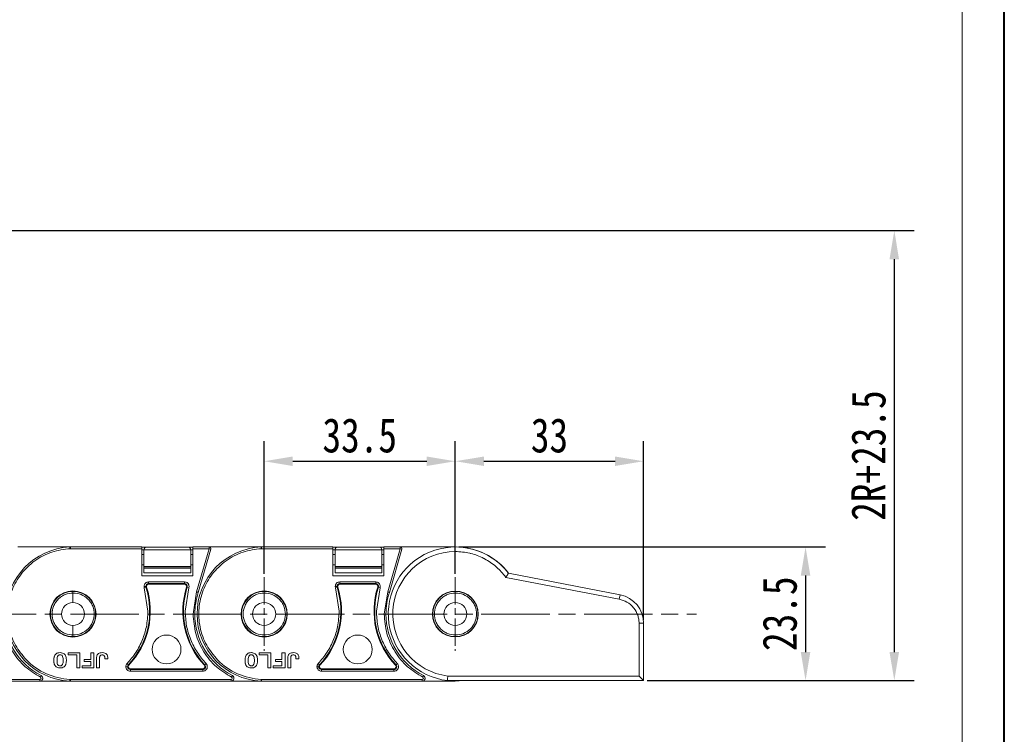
# Model space of a CAD drawing. Header units: millimetres. Extents: x 3292 to 3920, y -521 to -81.
# Tile 27 of 31: x 3741 to 3914, y -332 to -206. Entities that reach past the tile are written whole.
import ezdxf

# ---------------------------------------------------------------- set-up
doc = ezdxf.new("R2010")
doc.units = ezdxf.units.MM
doc.linetypes.add('ACAD_ISO08W100', pattern=[36, 24, -3, 6, -3])
doc.linetypes.add('CENTER', pattern=[0.6, 0.375, -0.075, 0.075, -0.075])
doc.layers.add('中心线', color=1, linetype='CENTER', lineweight=25)
doc.styles.get("Standard").update_dxf_attribs({"font": '仿宋_GB2312.ttf', "width": 0.8})
doc.dimstyles.new('副本 ISO-25.1', dxfattribs={"dimtxt": 6, "dimasz": 5, "dimexe": 3.5, "dimexo": 0.625, "dimgap": 1.5, "dimtad": 1, "dimdsep": 46, "dimtxsty": 'Standard', "dimcen": 2.5, "dimadec": 0, "dimazin": 0, "dimtfac": 1, "dimtmove": 0, "dimatfit": 3, "dimfxl": 0, "dimarcsym": 0})

# ---------------------------------------------------------------- blocks, each defined once
blk = doc.blocks.new('*D310')
at = {"color": 0, "lineweight": -2}
for p, q in [((3625.04, -243.45), (3898.19, -243.45)), ((3894.69, -248.45), (3894.69, -317.28)), ((3851.38, -322.28), (3898.19, -322.28))]:
    blk.add_line(p, q, dxfattribs=at)
at = {"color": 0, "lineweight": 9}
for points in [[(3893.85, -248.45), (3895.52, -248.45), (3894.69, -243.45)], [(3893.85, -317.28), (3895.52, -317.28), (3894.69, -322.28)]]:
    blk.add_solid(points, dxfattribs=at)
at = {"layer": 'Defpoints', "color": 0, "lineweight": 9}
for p in [(3624.41, -243.45), (3850.76, -322.28), (3894.69, -322.28)]:
    blk.add_point(p, dxfattribs=at)
at = {"color": 0, "lineweight": 9, "insert": (3890.19, -282.86), "char_height": 6, "attachment_point": 5, "rotation": 90}
blk.add_mtext('2R+23.5', dxfattribs=at)
blk = doc.blocks.new('*D311')
at = {"color": 0, "lineweight": -2}
for p, q in [((3818.39, -298.87), (3882.64, -298.87)), ((3879.14, -303.87), (3879.14, -317.28)), ((3851.38, -322.28), (3882.64, -322.28))]:
    blk.add_line(p, q, dxfattribs=at)
at = {"color": 0, "lineweight": 9}
for points in [[(3878.3, -303.87), (3879.97, -303.87), (3879.14, -298.87)], [(3878.3, -317.28), (3879.97, -317.28), (3879.14, -322.28)]]:
    blk.add_solid(points, dxfattribs=at)
at = {"layer": 'Defpoints', "color": 0, "lineweight": 9}
for p in [(3817.76, -298.87), (3850.76, -322.28), (3879.14, -322.28)]:
    blk.add_point(p, dxfattribs=at)
at = {"color": 0, "lineweight": 9, "insert": (3874.64, -310.57), "char_height": 6, "attachment_point": 5, "rotation": 90}
blk.add_mtext('23.5', dxfattribs=at)
blk = doc.blocks.new('*D313')
at = {"color": 0, "lineweight": -2}
for p, q in [((3784.26, -303.55), (3784.26, -280.35)), ((3817.76, -303.55), (3817.76, -280.35)), ((3789.26, -283.85), (3812.76, -283.85))]:
    blk.add_line(p, q, dxfattribs=at)
at = {"color": 0, "lineweight": 9}
for points in [[(3789.26, -283.02), (3789.26, -284.68), (3784.26, -283.85)], [(3812.76, -283.02), (3812.76, -284.68), (3817.76, -283.85)]]:
    blk.add_solid(points, dxfattribs=at)
at = {"layer": 'Defpoints', "color": 0, "lineweight": 9}
for p in [(3817.76, -283.85), (3784.26, -304.17), (3817.76, -304.17)]:
    blk.add_point(p, dxfattribs=at)
at = {"color": 0, "lineweight": 9, "insert": (3801.01, -279.35), "char_height": 6, "attachment_point": 5}
blk.add_mtext('33.5', dxfattribs=at)
blk = doc.blocks.new('*D314')
at = {"color": 0, "lineweight": -2}
for p, q in [((3817.76, -303.55), (3817.76, -280.35)), ((3850.76, -311.61), (3850.76, -280.35)), ((3822.76, -283.85), (3845.76, -283.85))]:
    blk.add_line(p, q, dxfattribs=at)
at = {"color": 0, "lineweight": 9}
for points in [[(3822.76, -283.02), (3822.76, -284.68), (3817.76, -283.85)], [(3845.76, -283.02), (3845.76, -284.68), (3850.76, -283.85)]]:
    blk.add_solid(points, dxfattribs=at)
at = {"layer": 'Defpoints', "color": 0, "lineweight": 9}
for p in [(3850.76, -283.85), (3817.76, -304.17), (3850.76, -312.24)]:
    blk.add_point(p, dxfattribs=at)
at = {"color": 0, "lineweight": 9, "insert": (3834.26, -279.35), "char_height": 6, "attachment_point": 5}
blk.add_mtext('33', dxfattribs=at)

msp = doc.modelspace()

# ---------------------------------------------------------------- linework, layer by layer
at = {"color": 7, "lineweight": 40}
msp.add_line((3913.965, -520.966), (3913.965, -81.289), dxfattribs=at)
at = {"color": 7, "lineweight": 13}
msp.add_line((3906.563, -513.564), (3906.563, -88.691), dxfattribs=at)
at = {"color": 7, "linetype": 'Continuous', "lineweight": 15}
for p, q in [((3750.314, -298.864), (3741.11, -298.864)), ((3750.229, -298.868), (3750.314, -298.865)), ((3750.317, -299.168), (3750.243, -299.168)), ((3762.818, -298.864), (3750.314, -298.864)), ((3750.317, -299.168), (3750.317, -298.886)), ((3762.818, -299.168), (3750.317, -299.168)), ((3762.818, -299.168), (3762.818, -298.864)), ((3763.688, -298.882), (3762.818, -298.882)), ((3762.818, -303.916), (3762.818, -299.168)), ((3762.818, -299.382), (3763.188, -299.382)), ((3763.188, -300.178), (3762.818, -300.178)), ((3763.188, -299.382), (3771.388, -299.382)), ((3763.188, -302.271), (3763.188, -299.382)), ((3770.888, -298.882), (3763.688, -298.882)), ((3771.759, -298.882), (3770.888, -298.882)), ((3771.388, -299.382), (3771.388, -302.271)), ((3771.388, -299.382), (3771.759, -299.382)), ((3771.759, -300.178), (3771.388, -300.178)), ((3774.61, -298.864), (3771.759, -298.864)), ((3771.759, -298.864), (3771.759, -299.168)), ((3771.759, -299.168), (3771.759, -303.916)), ((3774.61, -299.168), (3771.759, -299.168)), ((3772.425, -306.737), (3774.61, -299.168)), ((3772.715, -306.826), (3774.901, -299.252)), ((3774.61, -299.168), (3774.61, -298.864)), ((3783.814, -298.864), (3774.61, -298.864)), ((3774.901, -299.252), (3774.61, -299.168)), ((3783.729, -298.868), (3783.814, -298.865)), ((3783.817, -299.168), (3783.743, -299.168)), ((3796.318, -298.864), (3783.814, -298.864)), ((3783.817, -299.168), (3783.817, -298.886)), ((3796.318, -299.168), (3783.817, -299.168)), ((3796.318, -299.168), (3796.318, -298.864)), ((3797.188, -298.882), (3796.318, -298.882)), ((3796.318, -303.916), (3796.318, -299.168)), ((3796.318, -299.382), (3796.688, -299.382)), ((3796.688, -300.178), (3796.318, -300.178)), ((3796.688, -299.382), (3804.888, -299.382)), ((3796.688, -302.271), (3796.688, -299.382)), ((3804.388, -298.882), (3797.188, -298.882)), ((3805.259, -298.882), (3804.388, -298.882)), ((3804.888, -299.382), (3804.888, -302.271)), ((3804.888, -299.382), (3805.259, -299.382)), ((3805.259, -300.178), (3804.888, -300.178)), ((3808.11, -298.864), (3805.259, -298.864)), ((3805.259, -298.864), (3805.259, -299.168)), ((3805.259, -299.168), (3805.259, -303.916)), ((3808.11, -299.168), (3805.259, -299.168)), ((3805.925, -306.737), (3808.11, -299.168)), ((3806.215, -306.826), (3808.401, -299.252)), ((3808.11, -299.168), (3808.11, -298.864)), ((3817.761, -298.864), (3808.11, -298.864)), ((3808.401, -299.252), (3808.11, -299.168)), ((3762.818, -301.996), (3763.188, -301.996)), ((3771.388, -302.271), (3763.188, -302.271)), ((3763.188, -302.271), (3763.188, -302.521)), ((3763.188, -302.521), (3771.388, -302.521)), ((3763.188, -302.583), (3763.188, -302.521)), ((3771.388, -302.583), (3763.188, -302.583)), ((3763.188, -302.583), (3763.188, -303.382)), ((3763.188, -303.382), (3771.388, -303.382)), ((3771.388, -301.996), (3771.759, -301.996)), ((3771.388, -302.271), (3771.388, -302.521)), ((3771.388, -302.521), (3771.388, -302.583)), ((3771.388, -303.382), (3771.388, -302.583)), ((3796.318, -301.996), (3796.688, -301.996)), ((3804.888, -302.271), (3796.688, -302.271)), ((3796.688, -302.271), (3796.688, -302.521)), ((3796.688, -302.521), (3804.888, -302.521)), ((3796.688, -302.583), (3796.688, -302.521)), ((3804.888, -302.583), (3796.688, -302.583)), ((3796.688, -302.583), (3796.688, -303.382)), ((3796.688, -303.382), (3804.888, -303.382)), ((3804.888, -301.996), (3805.259, -301.996)), ((3804.888, -302.271), (3804.888, -302.521)), ((3804.888, -302.521), (3804.888, -302.583)), ((3804.888, -303.382), (3804.888, -302.583)), ((3827.074, -303.462), (3846.651, -307.257)), ((3771.759, -303.916), (3762.818, -303.916)), ((3764.014, -304.99), (3770.312, -304.99)), ((3764.014, -304.99), (3764.014, -305.293)), ((3764.014, -305.293), (3770.312, -305.293)), ((3764.014, -305.293), (3764.014, -305.405)), ((3770.312, -304.99), (3770.312, -305.293)), ((3770.312, -305.405), (3770.312, -305.293)), ((3805.259, -303.916), (3796.318, -303.916)), ((3797.514, -304.99), (3803.812, -304.99)), ((3797.514, -304.99), (3797.514, -305.293)), ((3797.514, -305.293), (3803.812, -305.293)), ((3797.514, -305.293), (3797.514, -305.405)), ((3803.812, -304.99), (3803.812, -305.293)), ((3803.812, -305.405), (3803.812, -305.293)), ((3826.618, -304.189), (3846.499, -308.042)), ((3750.761, -306.647), (3750.729, -306.648)), ((3750.761, -308.594), (3750.761, -306.951)), ((3763.259, -306.025), (3763.221, -305.783)), ((3763.548, -305.933), (3763.259, -306.025)), ((3763.899, -310.111), (3763.259, -306.025)), ((3763.654, -305.898), (3763.548, -305.933)), ((3764.014, -305.405), (3770.312, -305.405)), ((3771.067, -306.025), (3770.428, -310.111)), ((3770.779, -305.933), (3770.672, -305.898)), ((3771.067, -306.025), (3770.779, -305.933)), ((3771.105, -305.783), (3771.067, -306.025)), ((3771.806, -310.614), (3772.425, -306.737)), ((3784.261, -306.647), (3784.229, -306.648)), ((3784.261, -308.594), (3784.261, -306.951)), ((3796.759, -306.025), (3796.721, -305.783)), ((3797.048, -305.933), (3796.759, -306.025)), ((3797.399, -310.111), (3796.759, -306.025)), ((3797.154, -305.898), (3797.048, -305.933)), ((3797.514, -305.405), (3803.812, -305.405)), ((3804.567, -306.025), (3803.928, -310.111)), ((3804.279, -305.933), (3804.172, -305.898)), ((3804.567, -306.025), (3804.279, -305.933)), ((3804.605, -305.783), (3804.567, -306.025)), ((3805.306, -310.614), (3805.925, -306.737)), ((3817.761, -306.647), (3817.729, -306.648)), ((3817.761, -308.594), (3817.761, -306.951)), ((3846.651, -307.257), (3846.499, -308.042)), ((3849.958, -312.237), (3849.958, -321.476)), ((3850.758, -312.237), (3849.958, -312.237)), ((3850.758, -312.237), (3850.758, -322.276)), ((3750.761, -314.278), (3750.761, -312.635)), ((3784.261, -314.278), (3784.261, -312.635)), ((3817.761, -314.278), (3817.761, -312.635)), ((3750.729, -314.581), (3750.761, -314.581)), ((3784.229, -314.581), (3784.261, -314.581)), ((3817.729, -314.581), (3817.761, -314.581)), ((3749.907, -317.413), (3749.907, -317.774)), ((3751.962, -317.413), (3749.907, -317.413)), ((3751.962, -320.04), (3751.962, -317.413)), ((3754.42, -317.413), (3753.888, -317.413)), ((3753.888, -317.413), (3753.888, -318.561)), ((3754.42, -320.04), (3754.42, -317.413)), ((3783.407, -317.413), (3783.407, -317.774)), ((3785.462, -317.413), (3783.407, -317.413)), ((3785.462, -320.04), (3785.462, -317.413)), ((3787.92, -317.413), (3787.388, -317.413)), ((3787.388, -317.413), (3787.388, -318.561)), ((3787.92, -320.04), (3787.92, -317.413)), ((3749.907, -317.774), (3751.43, -317.774)), ((3751.43, -317.774), (3751.43, -320.04)), ((3752.722, -318.922), (3752.722, -318.561)), ((3753.888, -318.561), (3752.722, -318.561)), ((3753.888, -318.922), (3752.722, -318.922)), ((3753.888, -319.679), (3753.888, -318.922)), ((3756.327, -318.475), (3756.859, -318.475)), ((3783.407, -317.774), (3784.93, -317.774)), ((3784.93, -317.774), (3784.93, -320.04)), ((3786.222, -318.922), (3786.222, -318.561)), ((3787.388, -318.561), (3786.222, -318.561)), ((3787.388, -318.922), (3786.222, -318.922)), ((3787.388, -319.679), (3787.388, -318.922)), ((3789.827, -318.475), (3790.359, -318.475)), ((3751.43, -320.04), (3751.962, -320.04)), ((3752.346, -320.04), (3752.346, -319.679)), ((3752.346, -319.679), (3753.888, -319.679)), ((3752.346, -320.04), (3754.42, -320.04)), ((3754.898, -320.04), (3755.429, -320.04)), ((3760.239, -319.306), (3760.459, -319.514)), ((3760.459, -319.514), (3760.54, -319.591)), ((3760.815, -320.228), (3760.815, -320.34)), ((3773.511, -320.228), (3760.815, -320.228)), ((3760.815, -320.643), (3760.815, -320.34)), ((3773.511, -320.34), (3760.815, -320.34)), ((3773.511, -320.643), (3760.815, -320.643)), ((3773.511, -320.34), (3773.511, -320.228)), ((3773.511, -320.643), (3773.511, -320.34)), ((3773.786, -319.591), (3773.868, -319.514)), ((3774.087, -319.306), (3773.868, -319.514)), ((3784.93, -320.04), (3785.462, -320.04)), ((3785.846, -320.04), (3785.846, -319.679)), ((3785.846, -319.679), (3787.388, -319.679)), ((3785.846, -320.04), (3787.92, -320.04)), ((3788.398, -320.04), (3788.929, -320.04)), ((3793.739, -319.306), (3793.959, -319.514)), ((3793.959, -319.514), (3794.04, -319.591)), ((3794.315, -320.228), (3794.315, -320.34)), ((3807.011, -320.228), (3794.315, -320.228)), ((3794.315, -320.643), (3794.315, -320.34)), ((3807.011, -320.34), (3794.315, -320.34)), ((3807.011, -320.643), (3794.315, -320.643)), ((3807.011, -320.34), (3807.011, -320.228)), ((3807.011, -320.643), (3807.011, -320.34)), ((3807.286, -319.591), (3807.368, -319.514)), ((3807.587, -319.306), (3807.368, -319.514)), ((3744.964, -322.061), (3716.817, -322.061)), ((3716.822, -322.364), (3744.964, -322.364)), ((3744.964, -322.364), (3744.964, -322.061)), ((3744.964, -322.364), (3750.322, -322.364)), ((3745.194, -321.416), (3745.055, -321.685)), ((3750.305, -322.364), (3750.229, -322.36)), ((3750.317, -322.061), (3750.243, -322.061)), ((3750.317, -322.061), (3750.317, -322.343)), ((3778.464, -322.061), (3750.317, -322.061)), ((3750.317, -322.343), (3750.322, -322.364)), ((3750.322, -322.364), (3778.464, -322.364)), ((3778.464, -322.364), (3778.464, -322.061)), ((3778.464, -322.364), (3783.822, -322.364)), ((3778.694, -321.416), (3778.555, -321.685)), ((3783.805, -322.364), (3783.729, -322.36)), ((3783.817, -322.061), (3783.743, -322.061)), ((3783.817, -322.061), (3783.817, -322.343)), ((3811.964, -322.061), (3783.817, -322.061)), ((3783.817, -322.343), (3783.822, -322.364)), ((3783.822, -322.364), (3811.964, -322.364)), ((3811.964, -322.364), (3811.964, -322.061)), ((3811.964, -322.364), (3817.761, -322.364)), ((3812.194, -321.416), (3812.055, -321.685)), ((3850.758, -322.276), (3816.389, -322.276)), ((3849.958, -321.476), (3816.437, -321.476)), ((3819.192, -322.276), (3817.761, -322.364)), ((3849.958, -321.476), (3850.758, -322.276))]:
    msp.add_line(p, q, dxfattribs=at)
for centre, radius in [((3750.761, -310.614), 4.05), ((3784.261, -310.614), 4.05), ((3817.761, -310.614), 4.018), ((3767.163, -316.819), 2.526), ((3800.663, -316.819), 2.526)]:
    msp.add_circle(centre, radius, dxfattribs=at)
for centre, radius, start, end in [((3750.761, -310.614), 11.758, 92.59128, 267.40872), ((3763.688, -299.382), 0.5, 90, 180), ((3770.888, -299.382), 0.5, 0, 90), ((3784.261, -310.614), 11.758, 92.59128, 267.40872), ((3774.61, -299.168), 0.303, 343.89727, 90), ((3797.188, -299.382), 0.5, 90, 180), ((3804.388, -299.382), 0.5, 0, 90), ((3817.761, -310.614), 11.743, 37.52211, 263.29308), ((3817.761, -310.614), 10.943, 90, 263.05194), ((3808.11, -299.168), 0.303, 343.89727, 90), ((3817.761, -310.614), 11.75, 37.4825, 90), ((3764.014, -305.783), 0.49, 90, 179.99999), ((3770.312, -305.783), 0.49, 342.21702, 90), ((3797.514, -305.783), 0.49, 90, 179.99999), ((3803.812, -305.783), 0.49, 342.21702, 90), ((3750.761, -310.614), 3.967, 90.45642, 269.54358), ((3750.519, -310.111), 13.682, 316.59098, 17.78298), ((3750.519, -310.111), 13.794, 316.59098, 17.78298), ((3764.014, -305.783), 0.49, 179.99999, 197.78298), ((3764.014, -305.783), 0.378, 90, 197.78298), ((3783.807, -310.111), 13.794, 162.21702, 223.40902), ((3783.807, -310.111), 13.682, 162.21702, 223.40902), ((3770.312, -305.783), 0.378, 342.21702, 90), ((3784.261, -310.614), 12.152, 161.83764, 180), ((3784.261, -310.614), 3.967, 90.45642, 269.54358), ((3784.019, -310.111), 13.682, 316.59098, 17.78298), ((3784.019, -310.111), 13.794, 316.59098, 17.78298), ((3797.514, -305.783), 0.49, 179.99999, 197.78298), ((3797.514, -305.783), 0.378, 90, 197.78298), ((3817.307, -310.111), 13.794, 162.21702, 223.40902), ((3817.307, -310.111), 13.682, 162.21702, 223.40902), ((3803.812, -305.783), 0.378, 342.21702, 90), ((3817.761, -310.614), 12.152, 161.83764, 180), ((3817.761, -310.614), 3.967, 90.45642, 269.54358), ((3750.761, -310.614), 2.021, 90, 270), ((3750.761, -310.614), 2.021, 270, 90), ((3784.261, -310.614), 2.021, 90, 270), ((3784.261, -310.614), 2.021, 270, 90), ((3817.761, -310.614), 2.021, 90, 270), ((3817.761, -310.614), 2.021, 270, 90), ((3845.686, -312.237), 5.073, 0, 79.03088), ((3750.761, -310.614), 12.152, 180, 242.73396), ((3784.261, -310.614), 12.152, 180, 242.73396), ((3817.761, -310.614), 12.152, 180, 242.73396), ((3750.761, -310.614), 11.458, 224.65735, 267.40885), ((3784.261, -310.614), 11.458, 224.65735, 267.40885), ((3760.815, -319.85), 0.49, 136.59098, 179.99995), ((3760.815, -319.85), 0.49, 179.99995, 270), ((3760.815, -319.85), 0.378, 136.59098, 270), ((3773.511, -319.85), 0.49, 270, 43.40902), ((3773.511, -319.85), 0.378, 270, 43.40902), ((3794.315, -319.85), 0.49, 136.59098, 179.99995), ((3794.315, -319.85), 0.49, 179.99995, 270), ((3794.315, -319.85), 0.378, 136.59098, 270), ((3807.011, -319.85), 0.49, 270, 43.40902), ((3807.011, -319.85), 0.378, 270, 43.40902), ((3744.964, -321.862), 0.502, 270, 62.73396), ((3744.964, -321.862), 0.199, 270, 62.73396), ((3750.278, -322.337), 0.039, 318.95346, 351.9603), ((3778.464, -321.862), 0.502, 270, 62.73396), ((3778.464, -321.862), 0.199, 270, 62.73396), ((3783.778, -322.337), 0.039, 318.95346, 351.9603), ((3811.964, -321.862), 0.502, 270, 62.73396), ((3811.964, -321.862), 0.199, 270, 62.73396)]:
    msp.add_arc(centre, radius, start, end, dxfattribs=at)
for points, knots in [([(3750.243, -299.168), (3749.171, -299.305), (3746.981, -299.585), (3743.993, -301.175), (3741.576, -303.497), (3739.949, -306.382), (3739.185, -309.606), (3739.383, -312.952), (3740.498, -316.147), (3741.916, -317.839), (3742.61, -318.668)], [0, 0, 0, 0, 0.12236945, 0.25, 0.37763055, 0.5, 0.62236945, 0.75, 0.87763055, 1, 1, 1, 1]), ([(3750.317, -298.886), (3750.314, -298.896), (3750.309, -298.914), (3750.296, -298.963), (3750.281, -299.022), (3750.261, -299.095), (3750.249, -299.144), (3750.243, -299.168)], [0, 0, 0, 0, 0.2009574, 0.3493582, 0.5907169, 0.8011555, 1, 1, 1, 1]), ([(3750.314, -298.864), (3750.313, -298.865), (3750.311, -298.867), (3750.314, -298.879), (3750.317, -298.886)], [0, 0, 0, 0, 0.4175448, 1, 1, 1, 1]), ([(3783.743, -299.168), (3782.671, -299.305), (3780.481, -299.585), (3777.493, -301.175), (3775.076, -303.497), (3773.449, -306.382), (3772.685, -309.606), (3772.883, -312.952), (3773.998, -316.147), (3775.416, -317.839), (3776.11, -318.668)], [0, 0, 0, 0, 0.1223695, 0.25, 0.3776305, 0.5, 0.6223695, 0.75, 0.8776305, 1, 1, 1, 1]), ([(3783.817, -298.886), (3783.814, -298.896), (3783.809, -298.914), (3783.796, -298.963), (3783.781, -299.022), (3783.761, -299.095), (3783.749, -299.144), (3783.743, -299.168)], [0, 0, 0, 0, 0.2009574, 0.3493582, 0.5907169, 0.8011555, 1, 1, 1, 1]), ([(3783.814, -298.864), (3783.813, -298.865), (3783.811, -298.867), (3783.814, -298.879), (3783.817, -298.886)], [0, 0, 0, 0, 0.4175448, 1, 1, 1, 1]), ([(3817.761, -299.672), (3818.61, -299.721), (3819.461, -299.771), (3820.301, -299.971), (3820.36, -299.985), (3821.203, -300.194), (3822.017, -300.501), (3822.795, -300.898), (3823.566, -301.301), (3824.293, -301.798), (3824.951, -302.366), (3825.27, -302.645), (3825.875, -303.232), (3826.358, -303.854), (3826.618, -304.189)], [0, 0, 0, 0, 0.2463236, 0.2469718, 0.2515769, 0.2639245, 0.4997749, 0.5018585, 0.5181614, 0.753231, 0.7552683, 0.7711337, 0.8766154, 1, 1, 1, 1]), ([(3827.074, -303.462), (3827.069, -303.47), (3827.06, -303.484), (3826.99, -303.597), (3826.885, -303.765), (3826.757, -303.97), (3826.663, -304.118), (3826.619, -304.187), (3826.618, -304.189)], [0, 0, 0, 0, 0.1970567, 0.3939229, 0.5960781, 0.810749, 0.9947233, 1, 1, 1, 1]), ([(3763.221, -305.783), (3763.233, -305.679), (3763.257, -305.471), (3763.441, -305.209), (3763.703, -305.026), (3763.911, -305.002), (3764.014, -304.99)], [0, 0, 0, 0, 0.2501772, 0.5005206, 0.7506282, 1, 1, 1, 1]), ([(3770.312, -304.99), (3770.416, -305.002), (3770.618, -305.025), (3770.842, -305.177), (3770.981, -305.345), (3771.08, -305.537), (3771.096, -305.69), (3771.105, -305.783)], [0, 0, 0, 0, 0.2494712, 0.4859232, 0.6313242, 0.7763613, 1, 1, 1, 1]), ([(3796.721, -305.783), (3796.733, -305.679), (3796.757, -305.471), (3796.941, -305.209), (3797.203, -305.026), (3797.411, -305.002), (3797.514, -304.99)], [0, 0, 0, 0, 0.2501772, 0.5005206, 0.7506282, 1, 1, 1, 1]), ([(3803.812, -304.99), (3803.916, -305.002), (3804.118, -305.025), (3804.342, -305.177), (3804.481, -305.345), (3804.58, -305.537), (3804.596, -305.69), (3804.605, -305.783)], [0, 0, 0, 0, 0.2494712, 0.4859232, 0.6313242, 0.7763613, 1, 1, 1, 1]), ([(3750.761, -314.278), (3750.298, -314.228), (3749.588, -314.153), (3748.733, -313.694), (3748.148, -313.22), (3747.673, -312.632), (3747.232, -311.781), (3747.009, -310.614), (3747.232, -309.448), (3747.673, -308.596), (3748.148, -308.009), (3748.733, -307.535), (3749.588, -307.076), (3750.298, -307), (3750.761, -306.951)], [0, 0, 0, 0, 0.1200938, 0.1846527, 0.2505093, 0.3162915, 0.3806362, 0.5, 0.6193638, 0.6837085, 0.7494907, 0.8153473, 0.8799062, 1, 1, 1, 1]), ([(3750.761, -306.951), (3750.76, -306.918), (3750.759, -306.864), (3750.755, -306.791), (3750.751, -306.739), (3750.746, -306.697), (3750.74, -306.665), (3750.734, -306.649), (3750.73, -306.648), (3750.729, -306.648)], [0, 0, 0, 0, 0.2040494, 0.3406263, 0.4994735, 0.615725, 0.7598398, 0.920238, 1, 1, 1, 1]), ([(3750.761, -306.647), (3751.276, -306.706), (3752.306, -306.822), (3753.418, -307.591), (3754.088, -308.405), (3754.576, -309.331), (3754.827, -310.615), (3754.575, -311.899), (3754.087, -312.825), (3753.417, -313.639), (3752.304, -314.407), (3751.275, -314.523), (3750.761, -314.581)], [0, 0, 0, 0, 0.12489545, 0.24976794, 0.31526446, 0.37887189, 0.5000873, 0.62129121, 0.68490146, 0.75040662, 0.87527945, 1, 1, 1, 1]), ([(3750.761, -306.951), (3751.242, -306.998), (3752.208, -307.094), (3753.267, -307.811), (3753.895, -308.578), (3754.344, -309.44), (3754.53, -310.397), (3754.432, -311.35), (3754.146, -312.274), (3753.451, -313.293), (3752.214, -314.134), (3751.242, -314.23), (3750.761, -314.278)], [0, 0, 0, 0, 0.1251884, 0.2508559, 0.3196134, 0.3808382, 0.5000198, 0.5631423, 0.6256744, 0.7473514, 0.8750248, 1, 1, 1, 1]), ([(3763.221, -305.783), (3763.263, -305.783), (3763.349, -305.783), (3763.449, -305.783), (3763.51, -305.783), (3763.519, -305.783), (3763.524, -305.783)], [0, 0, 0, 0, 0.2708965, 0.5622441, 0.789076, 1, 1, 1, 1]), ([(3772.715, -306.826), (3772.712, -306.826), (3772.706, -306.824), (3772.663, -306.81), (3772.61, -306.794), (3772.557, -306.778), (3772.494, -306.759), (3772.448, -306.744), (3772.425, -306.737)], [0, 0, 0, 0, 0.1972311, 0.4291582, 0.558746, 0.6970864, 0.8441733, 1, 1, 1, 1]), ([(3784.261, -314.278), (3783.798, -314.228), (3783.088, -314.153), (3782.233, -313.694), (3781.648, -313.22), (3781.173, -312.632), (3780.732, -311.781), (3780.509, -310.614), (3780.732, -309.448), (3781.173, -308.596), (3781.648, -308.009), (3782.233, -307.535), (3783.088, -307.076), (3783.798, -307), (3784.261, -306.951)], [0, 0, 0, 0, 0.12009379, 0.18465269, 0.25050933, 0.3162915, 0.38063616, 0.5, 0.61936384, 0.6837085, 0.74949067, 0.81534731, 0.87990621, 1, 1, 1, 1]), ([(3784.261, -306.951), (3784.26, -306.918), (3784.259, -306.864), (3784.255, -306.791), (3784.251, -306.739), (3784.246, -306.697), (3784.24, -306.665), (3784.234, -306.649), (3784.23, -306.648), (3784.229, -306.648)], [0, 0, 0, 0, 0.2040494, 0.3406263, 0.4994735, 0.615725, 0.7598398, 0.920238, 1, 1, 1, 1]), ([(3784.261, -306.647), (3784.776, -306.706), (3785.806, -306.822), (3786.918, -307.591), (3787.588, -308.405), (3788.076, -309.331), (3788.327, -310.615), (3788.075, -311.899), (3787.587, -312.825), (3786.917, -313.639), (3785.804, -314.407), (3784.775, -314.523), (3784.261, -314.581)], [0, 0, 0, 0, 0.12489545, 0.24976794, 0.31526446, 0.37887189, 0.5000873, 0.62129121, 0.68490146, 0.75040662, 0.87527945, 1, 1, 1, 1]), ([(3784.261, -306.951), (3784.742, -306.998), (3785.708, -307.094), (3786.767, -307.811), (3787.395, -308.578), (3787.844, -309.44), (3788.03, -310.397), (3787.932, -311.35), (3787.646, -312.274), (3786.951, -313.293), (3785.714, -314.134), (3784.742, -314.23), (3784.261, -314.278)], [0, 0, 0, 0, 0.1251884, 0.2508559, 0.3196134, 0.3808382, 0.5000198, 0.5631423, 0.6256744, 0.7473514, 0.8750248, 1, 1, 1, 1]), ([(3796.721, -305.783), (3796.763, -305.783), (3796.849, -305.783), (3796.949, -305.783), (3797.01, -305.783), (3797.019, -305.783), (3797.024, -305.783)], [0, 0, 0, 0, 0.2708965, 0.5622441, 0.789076, 1, 1, 1, 1]), ([(3806.215, -306.826), (3806.212, -306.826), (3806.206, -306.824), (3806.163, -306.81), (3806.11, -306.794), (3806.057, -306.778), (3805.994, -306.759), (3805.948, -306.744), (3805.925, -306.737)], [0, 0, 0, 0, 0.1972311, 0.4291582, 0.558746, 0.6970864, 0.8441733, 1, 1, 1, 1]), ([(3817.761, -314.278), (3817.298, -314.228), (3816.588, -314.153), (3815.733, -313.694), (3815.148, -313.22), (3814.673, -312.632), (3814.232, -311.781), (3814.009, -310.614), (3814.232, -309.448), (3814.673, -308.596), (3815.148, -308.009), (3815.733, -307.535), (3816.588, -307.076), (3817.298, -307), (3817.761, -306.951)], [0, 0, 0, 0, 0.1200938, 0.1846527, 0.2505093, 0.3162915, 0.3806362, 0.5, 0.6193638, 0.6837085, 0.7494907, 0.8153473, 0.8799062, 1, 1, 1, 1]), ([(3817.761, -306.951), (3817.76, -306.918), (3817.759, -306.864), (3817.755, -306.791), (3817.751, -306.739), (3817.746, -306.697), (3817.74, -306.665), (3817.734, -306.649), (3817.73, -306.648), (3817.729, -306.648)], [0, 0, 0, 0, 0.2040494, 0.3406263, 0.4994735, 0.615725, 0.7598398, 0.920238, 1, 1, 1, 1]), ([(3817.761, -306.647), (3818.276, -306.706), (3819.306, -306.822), (3820.418, -307.591), (3821.088, -308.405), (3821.576, -309.331), (3821.827, -310.615), (3821.575, -311.899), (3821.087, -312.825), (3820.417, -313.639), (3819.304, -314.407), (3818.275, -314.523), (3817.761, -314.581)], [0, 0, 0, 0, 0.12489545, 0.24976794, 0.31526446, 0.37887189, 0.5000873, 0.62129121, 0.68490146, 0.75040662, 0.87527945, 1, 1, 1, 1]), ([(3817.761, -306.951), (3818.242, -306.998), (3819.208, -307.094), (3820.267, -307.811), (3820.895, -308.578), (3821.344, -309.44), (3821.53, -310.397), (3821.432, -311.35), (3821.146, -312.274), (3820.451, -313.293), (3819.214, -314.134), (3818.242, -314.23), (3817.761, -314.278)], [0, 0, 0, 0, 0.1251884, 0.2508559, 0.3196134, 0.3808382, 0.5000198, 0.5631423, 0.6256744, 0.7473514, 0.8750248, 1, 1, 1, 1]), ([(3846.499, -308.042), (3846.957, -308.178), (3847.902, -308.457), (3848.663, -309.13), (3848.989, -309.527), (3849.012, -309.554), (3849.326, -309.947), (3849.684, -310.604), (3849.863, -311.303), (3849.921, -311.655), (3849.95, -311.891), (3849.956, -312.117), (3849.958, -312.237)], [0, 0, 0, 0, 0.2421182, 0.49938137, 0.5000438, 0.50474526, 0.51734687, 0.75690963, 0.87837707, 0.88453728, 0.93897109, 1, 1, 1, 1]), ([(3760.239, -319.306), (3760.774, -318.676), (3761.863, -317.395), (3762.972, -315.181), (3763.745, -312.733), (3763.845, -311.03), (3763.899, -310.111)], [0, 0, 0, 0, 0.2442539, 0.4966208, 0.7281566, 1, 1, 1, 1]), ([(3770.428, -310.111), (3770.475, -310.966), (3770.569, -312.677), (3771.328, -315.129), (3772.468, -317.399), (3773.55, -318.673), (3774.087, -319.306)], [0, 0, 0, 0, 0.2528522, 0.5061559, 0.7548526, 1, 1, 1, 1]), ([(3793.739, -319.306), (3794.274, -318.676), (3795.363, -317.395), (3796.472, -315.181), (3797.245, -312.733), (3797.345, -311.03), (3797.399, -310.111)], [0, 0, 0, 0, 0.2442539, 0.4966208, 0.7281566, 1, 1, 1, 1]), ([(3803.928, -310.111), (3803.975, -310.966), (3804.069, -312.677), (3804.828, -315.129), (3805.968, -317.399), (3807.05, -318.673), (3807.587, -319.306)], [0, 0, 0, 0, 0.2528522, 0.5061559, 0.7548526, 1, 1, 1, 1]), ([(3745.055, -321.685), (3744.131, -321.117), (3742.232, -319.95), (3740.07, -317.278), (3738.585, -314.093), (3738.399, -311.768), (3738.306, -310.614)], [0, 0, 0, 0, 0.2378547, 0.4889112, 0.7463429, 1, 1, 1, 1]), ([(3778.555, -321.685), (3777.631, -321.117), (3775.732, -319.95), (3773.57, -317.278), (3772.085, -314.093), (3771.899, -311.768), (3771.806, -310.614)], [0, 0, 0, 0, 0.2378547, 0.4889112, 0.7463429, 1, 1, 1, 1]), ([(3771.806, -310.614), (3771.849, -310.614), (3771.938, -310.614), (3772.04, -310.614), (3772.099, -310.614), (3772.106, -310.614), (3772.109, -310.614)], [0, 0, 0, 0, 0.2702587, 0.562427, 0.7897353, 1, 1, 1, 1]), ([(3812.055, -321.685), (3811.131, -321.117), (3809.232, -319.95), (3807.07, -317.278), (3805.585, -314.093), (3805.399, -311.768), (3805.306, -310.614)], [0, 0, 0, 0, 0.2378547, 0.4889112, 0.7463429, 1, 1, 1, 1]), ([(3805.306, -310.614), (3805.349, -310.614), (3805.438, -310.614), (3805.54, -310.614), (3805.599, -310.614), (3805.606, -310.614), (3805.609, -310.614)], [0, 0, 0, 0, 0.2702587, 0.562427, 0.7897353, 1, 1, 1, 1]), ([(3750.729, -314.581), (3750.731, -314.58), (3750.735, -314.577), (3750.742, -314.554), (3750.748, -314.514), (3750.755, -314.458), (3750.759, -314.38), (3750.76, -314.312), (3750.761, -314.278)], [0, 0, 0, 0, 0.1177988, 0.2924062, 0.4522723, 0.5724292, 0.7830569, 1, 1, 1, 1]), ([(3784.229, -314.581), (3784.231, -314.58), (3784.235, -314.577), (3784.242, -314.554), (3784.248, -314.514), (3784.255, -314.458), (3784.259, -314.38), (3784.26, -314.312), (3784.261, -314.278)], [0, 0, 0, 0, 0.1177988, 0.2924062, 0.4522723, 0.5724292, 0.7830569, 1, 1, 1, 1]), ([(3817.729, -314.581), (3817.731, -314.58), (3817.735, -314.577), (3817.742, -314.554), (3817.748, -314.514), (3817.755, -314.458), (3817.759, -314.38), (3817.76, -314.312), (3817.761, -314.278)], [0, 0, 0, 0, 0.1177988, 0.2924062, 0.4522723, 0.5724292, 0.7830569, 1, 1, 1, 1]), ([(3747.697, -319.759), (3747.643, -319.685), (3747.501, -319.489), (3747.389, -318.923), (3747.394, -318.327), (3747.591, -317.809), (3747.812, -317.569), (3748.124, -317.412), (3748.501, -317.366), (3748.886, -317.416), (3749.158, -317.557), (3749.269, -317.667), (3749.305, -317.702)], [0, 0, 0, 0, 0.0689249, 0.1818345, 0.4295885, 0.5127168, 0.5966995, 0.6710379, 0.7733921, 0.8809534, 0.9621751, 1, 1, 1, 1]), ([(3749.305, -317.702), (3749.228, -317.633), (3749.074, -317.495), (3748.719, -317.38), (3748.339, -317.37), (3747.961, -317.474), (3747.691, -317.677), (3747.536, -317.935), (3747.46, -318.189), (3747.415, -318.476), (3747.405, -318.817), (3747.438, -319.198), (3747.525, -319.529), (3747.649, -319.694), (3747.697, -319.759)], [0, 0, 0, 0, 0.0777255, 0.155352, 0.2765945, 0.3622698, 0.4485218, 0.5255911, 0.5864532, 0.6488305, 0.7458294, 0.8445582, 0.9391331, 1, 1, 1, 1]), ([(3756.859, -318.475), (3756.861, -318.374), (3756.866, -318.171), (3756.816, -317.894), (3756.687, -317.675), (3756.48, -317.512), (3756.157, -317.385), (3755.76, -317.37), (3755.399, -317.449), (3755.151, -317.597), (3754.989, -317.797), (3754.913, -318.031), (3754.894, -318.271), (3754.9, -318.57), (3754.896, -319.161), (3754.897, -319.675), (3754.898, -320.04)], [0, 0, 0, 0, 0.0609658, 0.1225554, 0.1669432, 0.2113739, 0.2788702, 0.3732011, 0.4466314, 0.4991848, 0.5440103, 0.5992543, 0.6439555, 0.6892613, 0.7798958, 1, 1, 1, 1]), ([(3781.197, -319.759), (3781.143, -319.685), (3781.001, -319.489), (3780.889, -318.923), (3780.894, -318.327), (3781.091, -317.809), (3781.312, -317.569), (3781.624, -317.412), (3782.001, -317.366), (3782.386, -317.416), (3782.658, -317.557), (3782.769, -317.667), (3782.805, -317.702)], [0, 0, 0, 0, 0.0689249, 0.1818345, 0.4295885, 0.5127168, 0.5966995, 0.6710379, 0.7733921, 0.8809534, 0.9621751, 1, 1, 1, 1]), ([(3782.805, -317.702), (3782.728, -317.633), (3782.574, -317.495), (3782.219, -317.38), (3781.839, -317.37), (3781.461, -317.474), (3781.191, -317.677), (3781.036, -317.935), (3780.96, -318.189), (3780.915, -318.476), (3780.905, -318.817), (3780.938, -319.198), (3781.025, -319.529), (3781.149, -319.694), (3781.197, -319.759)], [0, 0, 0, 0, 0.0777255, 0.155352, 0.2765945, 0.3622698, 0.4485218, 0.5255911, 0.5864532, 0.6488305, 0.7458294, 0.8445582, 0.9391331, 1, 1, 1, 1]), ([(3790.359, -318.475), (3790.361, -318.374), (3790.366, -318.171), (3790.316, -317.894), (3790.187, -317.675), (3789.98, -317.512), (3789.657, -317.385), (3789.26, -317.37), (3788.899, -317.449), (3788.651, -317.597), (3788.489, -317.797), (3788.413, -318.031), (3788.394, -318.271), (3788.4, -318.57), (3788.396, -319.161), (3788.397, -319.675), (3788.398, -320.04)], [0, 0, 0, 0, 0.0609658, 0.1225554, 0.1669432, 0.2113739, 0.2788702, 0.3732011, 0.4466314, 0.4991848, 0.5440103, 0.5992543, 0.6439555, 0.6892613, 0.7798958, 1, 1, 1, 1]), ([(3747.697, -319.759), (3747.773, -319.827), (3747.926, -319.965), (3748.283, -320.075), (3748.67, -320.082), (3749.056, -319.972), (3749.333, -319.762), (3749.486, -319.495), (3749.559, -319.235), (3749.598, -318.948), (3749.604, -318.613), (3749.567, -318.242), (3749.474, -317.922), (3749.351, -317.763), (3749.305, -317.702)], [0, 0, 0, 0, 0.0771182, 0.1540637, 0.2775921, 0.3659153, 0.4548035, 0.5331425, 0.5953066, 0.659002, 0.7527697, 0.8481925, 0.9423373, 1, 1, 1, 1]), ([(3748.121, -317.933), (3748.098, -317.968), (3748.009, -318.105), (3747.957, -318.513), (3747.956, -318.979), (3748.019, -319.398), (3748.158, -319.58), (3748.295, -319.676), (3748.456, -319.717), (3748.623, -319.702), (3748.77, -319.637), (3748.846, -319.564), (3748.882, -319.529)], [0, 0, 0, 0, 0.049968, 0.1930181, 0.4754036, 0.6170147, 0.6806207, 0.7437375, 0.8129796, 0.8743226, 0.9410593, 1, 1, 1, 1]), ([(3748.882, -319.529), (3748.905, -319.496), (3748.989, -319.378), (3749.054, -318.986), (3749.056, -318.526), (3748.996, -318.1), (3748.865, -317.899), (3748.73, -317.796), (3748.575, -317.742), (3748.413, -317.742), (3748.249, -317.801), (3748.166, -317.886), (3748.121, -317.933)], [0, 0, 0, 0, 0.0471359, 0.1705963, 0.4573331, 0.6006219, 0.668644, 0.7362067, 0.7984561, 0.860666, 0.9243023, 1, 1, 1, 1]), ([(3755.429, -320.04), (3755.429, -319.939), (3755.429, -319.434), (3755.44, -318.817), (3755.422, -318.25), (3755.45, -318.048), (3755.497, -317.932), (3755.58, -317.848), (3755.714, -317.787), (3755.88, -317.768), (3756.062, -317.785), (3756.154, -317.845), (3756.2, -317.875)], [0, 0, 0, 0, 0.1051595, 0.5257977, 0.6429535, 0.6943799, 0.7367469, 0.7706735, 0.8147589, 0.8869484, 0.9433216, 1, 1, 1, 1]), ([(3756.2, -317.875), (3756.219, -317.892), (3756.265, -317.936), (3756.318, -318.057), (3756.331, -318.244), (3756.329, -318.391), (3756.327, -318.475)], [0, 0, 0, 0, 0.120772, 0.2994165, 0.6037382, 1, 1, 1, 1]), ([(3781.197, -319.759), (3781.273, -319.827), (3781.426, -319.965), (3781.783, -320.075), (3782.17, -320.082), (3782.556, -319.972), (3782.833, -319.762), (3782.986, -319.495), (3783.059, -319.235), (3783.098, -318.948), (3783.104, -318.613), (3783.067, -318.242), (3782.974, -317.922), (3782.851, -317.763), (3782.805, -317.702)], [0, 0, 0, 0, 0.0771182, 0.1540637, 0.2775921, 0.3659153, 0.4548035, 0.5331425, 0.5953066, 0.659002, 0.7527697, 0.8481925, 0.9423373, 1, 1, 1, 1]), ([(3781.621, -317.933), (3781.598, -317.968), (3781.509, -318.105), (3781.457, -318.513), (3781.456, -318.979), (3781.519, -319.398), (3781.658, -319.58), (3781.795, -319.676), (3781.956, -319.717), (3782.123, -319.702), (3782.27, -319.637), (3782.346, -319.564), (3782.382, -319.529)], [0, 0, 0, 0, 0.049968, 0.1930181, 0.4754036, 0.6170147, 0.6806207, 0.7437375, 0.8129796, 0.8743226, 0.9410593, 1, 1, 1, 1]), ([(3782.382, -319.529), (3782.405, -319.496), (3782.489, -319.378), (3782.554, -318.986), (3782.556, -318.526), (3782.496, -318.1), (3782.365, -317.899), (3782.23, -317.796), (3782.075, -317.742), (3781.913, -317.742), (3781.749, -317.801), (3781.666, -317.886), (3781.621, -317.933)], [0, 0, 0, 0, 0.0471359, 0.1705963, 0.4573331, 0.6006219, 0.668644, 0.7362067, 0.7984561, 0.860666, 0.9243023, 1, 1, 1, 1]), ([(3788.929, -320.04), (3788.929, -319.939), (3788.929, -319.434), (3788.94, -318.817), (3788.922, -318.25), (3788.95, -318.048), (3788.997, -317.932), (3789.08, -317.848), (3789.214, -317.787), (3789.38, -317.768), (3789.562, -317.785), (3789.654, -317.845), (3789.7, -317.875)], [0, 0, 0, 0, 0.1051595, 0.5257977, 0.6429535, 0.6943799, 0.7367469, 0.7706735, 0.8147589, 0.8869484, 0.9433216, 1, 1, 1, 1]), ([(3789.7, -317.875), (3789.719, -317.892), (3789.765, -317.936), (3789.818, -318.057), (3789.831, -318.244), (3789.829, -318.391), (3789.827, -318.475)], [0, 0, 0, 0, 0.120772, 0.2994165, 0.6037382, 1, 1, 1, 1]), ([(3760.022, -319.85), (3760.032, -319.749), (3760.051, -319.546), (3760.177, -319.385), (3760.239, -319.306)], [0, 0, 0, 0, 0.5025241, 1, 1, 1, 1]), ([(3760.815, -320.643), (3760.711, -320.631), (3760.503, -320.608), (3760.238, -320.424), (3760.093, -320.204), (3760.03, -320.005), (3760.024, -319.902), (3760.022, -319.85)], [0, 0, 0, 0, 0.2490071, 0.5005195, 0.7501587, 0.8759204, 1, 1, 1, 1]), ([(3760.022, -319.85), (3760.063, -319.85), (3760.15, -319.85), (3760.25, -319.85), (3760.31, -319.85), (3760.32, -319.85), (3760.325, -319.85)], [0, 0, 0, 0, 0.2708724, 0.5622222, 0.789066, 1, 1, 1, 1]), ([(3774.304, -319.85), (3774.294, -319.95), (3774.277, -320.104), (3774.179, -320.289), (3774.076, -320.415), (3773.95, -320.517), (3773.765, -320.616), (3773.611, -320.632), (3773.511, -320.643)], [0, 0, 0, 0, 0.239443, 0.3695055, 0.4999998, 0.6300625, 0.760557, 1, 1, 1, 1]), ([(3793.522, -319.85), (3793.532, -319.749), (3793.551, -319.546), (3793.677, -319.385), (3793.739, -319.306)], [0, 0, 0, 0, 0.5025241, 1, 1, 1, 1]), ([(3794.315, -320.643), (3794.211, -320.631), (3794.003, -320.608), (3793.738, -320.424), (3793.593, -320.204), (3793.53, -320.005), (3793.524, -319.902), (3793.522, -319.85)], [0, 0, 0, 0, 0.2490071, 0.5005195, 0.7501587, 0.8759204, 1, 1, 1, 1]), ([(3793.522, -319.85), (3793.563, -319.85), (3793.65, -319.85), (3793.75, -319.85), (3793.81, -319.85), (3793.82, -319.85), (3793.825, -319.85)], [0, 0, 0, 0, 0.2708724, 0.5622222, 0.789066, 1, 1, 1, 1]), ([(3807.804, -319.85), (3807.794, -319.95), (3807.777, -320.104), (3807.679, -320.289), (3807.576, -320.415), (3807.45, -320.517), (3807.265, -320.616), (3807.111, -320.632), (3807.011, -320.643)], [0, 0, 0, 0, 0.239443, 0.3695055, 0.4999998, 0.6300625, 0.760557, 1, 1, 1, 1]), ([(3750.243, -322.061), (3750.241, -322.098), (3750.238, -322.156), (3750.235, -322.226), (3750.233, -322.274), (3750.231, -322.313), (3750.229, -322.35), (3750.229, -322.356), (3750.229, -322.36)], [0, 0, 0, 0, 0.2394117, 0.36830403, 0.49994081, 0.63158625, 0.76050349, 1, 1, 1, 1]), ([(3750.243, -322.061), (3750.25, -322.09), (3750.265, -322.15), (3750.287, -322.231), (3750.306, -322.301), (3750.313, -322.328), (3750.317, -322.343)], [0, 0, 0, 0, 0.2446945, 0.4999669, 0.74569, 1, 1, 1, 1]), ([(3783.743, -322.061), (3783.741, -322.098), (3783.738, -322.156), (3783.735, -322.226), (3783.733, -322.274), (3783.731, -322.313), (3783.729, -322.35), (3783.729, -322.356), (3783.729, -322.36)], [0, 0, 0, 0, 0.2394117, 0.36830403, 0.49994081, 0.63158625, 0.76050349, 1, 1, 1, 1]), ([(3783.743, -322.061), (3783.75, -322.09), (3783.765, -322.15), (3783.787, -322.231), (3783.806, -322.301), (3783.813, -322.328), (3783.817, -322.343)], [0, 0, 0, 0, 0.2446945, 0.4999669, 0.74569, 1, 1, 1, 1]), ([(3816.389, -322.276), (3816.39, -322.268), (3816.391, -322.25), (3816.399, -322.112), (3816.411, -321.91), (3816.424, -321.69), (3816.433, -321.541), (3816.437, -321.482), (3816.437, -321.476)], [0, 0, 0, 0, 0.2142091, 0.4284125, 0.6427781, 0.8574947, 0.9870126, 1, 1, 1, 1])]:
    msp.add_open_spline(points, degree=3, knots=knots, dxfattribs=at)
for points in [[(3750.243, -299.168), (3750.241, -299.128), (3750.237, -299.05), (3750.233, -298.951), (3750.23, -298.882), (3750.229, -298.873), (3750.229, -298.868)], [(3783.743, -299.168), (3783.741, -299.128), (3783.737, -299.05), (3783.733, -298.951), (3783.73, -298.882), (3783.729, -298.873), (3783.729, -298.868)], [(3774.087, -319.306), (3774.15, -319.386), (3774.274, -319.547), (3774.294, -319.749), (3774.304, -319.85)], [(3807.587, -319.306), (3807.65, -319.386), (3807.774, -319.547), (3807.794, -319.749), (3807.804, -319.85)]]:
    msp.add_open_spline(points, degree=3, dxfattribs=at)
at = {"layer": '中心线', "linetype": 'ACAD_ISO08W100', "lineweight": 13, "ltscale": 0.2}
for p, q in [((3784.261, -304.173), (3784.261, -317.055)), ((3817.761, -304.173), (3817.761, -317.055))]:
    msp.add_line(p, q, dxfattribs=at)
at = {"layer": '中心线', "linetype": 'ACAD_ISO08W100', "lineweight": 13, "ltscale": 0.5}
msp.add_line((3498.314, -310.614), (3860.02, -310.614), dxfattribs=at)

# ---------------------------------------------------------------- dimensions: what is measured, and where the dimension line sits
at = {"color": 5, "lineweight": 9}
for base, p1, text, picture, middle in [((3894.687, -322.276), (3624.411, -243.453), '2R+23.5', '*D310', (3890.187, -282.865)), ((3879.137, -322.276), (3817.761, -298.872), '23.5', '*D311', (3874.637, -310.574))]:
    dim = msp.add_linear_dim(base=base, p1=p1, p2=(3850.758, -322.276), angle=90, text=text, dimstyle='副本 ISO-25.1', dxfattribs=at)
    dim.commit()
    dim.dimension.update_dxf_attribs({"geometry": picture, "text_midpoint": middle})
for base, p1, p2, picture, middle in [((3817.761, -283.851), (3784.261, -304.173), (3817.761, -304.173), '*D313', (3801.011, -279.351)), ((3850.758, -283.851), (3817.761, -304.173), (3850.758, -312.237), '*D314', (3834.26, -279.351))]:
    dim = msp.add_linear_dim(base=base, p1=p1, p2=p2, dimstyle='副本 ISO-25.1', dxfattribs=at)
    dim.commit()
    dim.dimension.update_dxf_attribs({"geometry": picture, "text_midpoint": middle})

doc.saveas('drawing.dxf')
